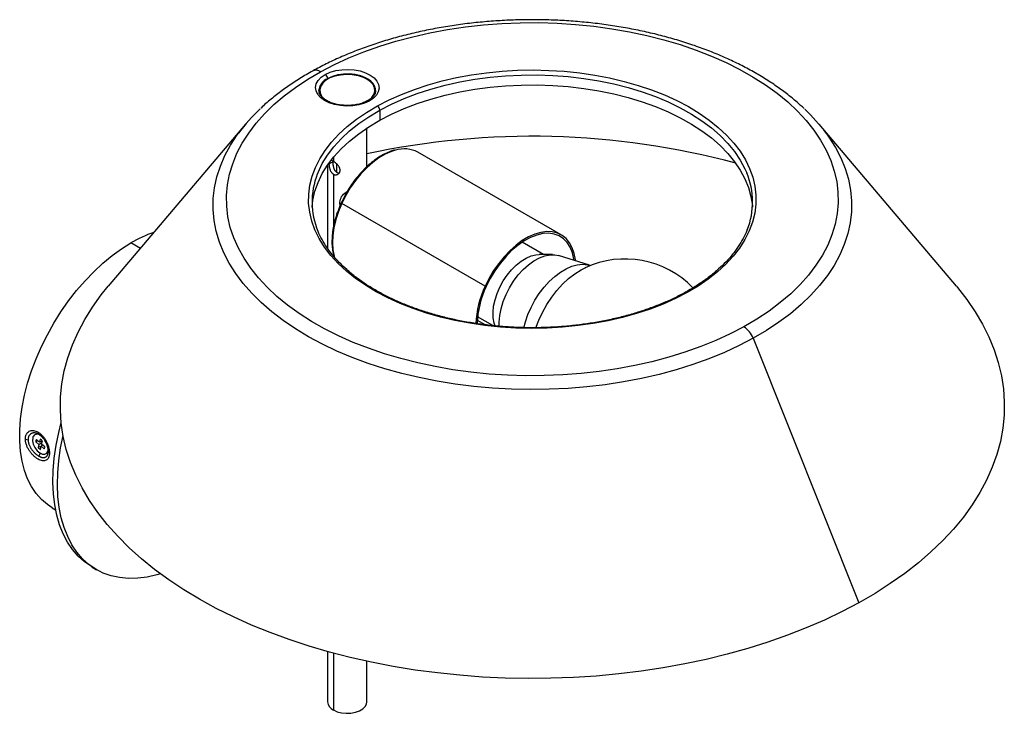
# Paper-space layout '_Isométrica' of a CAD drawing. Header units: millimetres. Extents: x -327 to -14, y -177 to 44.
import ezdxf

# ---------------------------------------------------------------- set-up
doc = ezdxf.new("R2010")
doc.units = ezdxf.units.MM

psp = doc.layouts.new('_Isométrica')

# ---------------------------------------------------------------- linework, layer by layer
at = {"color": 8, "linetype": 'Continuous', "lineweight": 25}
for p, q in [((-216.2, 24.58), (-216.2, 24.45)), ((-227.11, -0.24), (-227.11, -1.49)), ((-225.98, -4.95), (-225.98, -2.41)), ((-227.11, -5.58), (-227.11, -22.48)), ((-288.44, -29.17), (-291.46, -27.42)), ((-227.11, -31), (-227.11, -31.52)), ((-176.5, -53.7), (-181.31, -50.92)), ((-320.41, -88.48), (-320.73, -88.23)), ((-320.24, -88.56), (-320.73, -88.23)), ((-317.72, -93.64), (-317.75, -93.24)), ((-320.24, -94.23), (-320.73, -95.13)), ((-227.11, -157.76), (-227.11, -175.82))]:
    psp.add_line(p, q, dxfattribs=at)
at = {"color": 7, "linetype": 'Continuous', "lineweight": 25}
for p, q in [((-231.66, 20.84), (-231.67, 20.99)), ((-231.63, 20.14), (-231.44, 20.73)), ((-231.55, 19.97), (-231.44, 20.37)), ((-231.44, 21.06), (-231.44, 19.97)), ((-213.94, 19.96), (-213.94, 21.06)), ((-213.94, 20.73), (-213.85, 20.48)), ((-213.72, 20.97), (-213.71, 20.81)), ((-212.34, 14.75), (-212.34, 11.57)), ((-255.03, 10.27), (-298.64, -41.21)), ((-29.18, -41.21), (-72.79, 10.27)), ((-216.44, -3.19), (-216.44, 9.1)), ((-154.7, -24.87), (-200.24, 1.42)), ((-228.94, -2.66), (-228.94, -29.13)), ((-228.51, -2.3), (-227.32, -1.61)), ((-224.98, -15.51), (-225.1, -14.93)), ((-178.9, -41.17), (-224.44, -14.88)), ((-160.33, -31.12), (-167.12, -27.2)), ((-157.54, -31.13), (-161.78, -31.12)), ((-145.74, -34.54), (-155.63, -31.41)), ((-147.08, -35.29), (-146.93, -35.22)), ((-181.39, -51.93), (-178.76, -53.44)), ((-93.72, -57.73), (-60.13, -141.76)), ((-321.05, -90.28), (-321.65, -90.6)), ((-321.65, -90.6), (-320.66, -91.45)), ((-320.5, -90.75), (-321.48, -89.9)), ((-320.25, -89.75), (-320.5, -90.75)), ((-319.62, -90.55), (-320.5, -90.75)), ((-319.81, -91.34), (-319.57, -90.34)), ((-320.66, -91.45), (-320.91, -92.45)), ((-319.9, -91.97), (-320.91, -92.45)), ((-319.72, -90.98), (-320.66, -91.45)), ((-320.22, -93.04), (-319.98, -92.04)), ((-319.53, -91.58), (-319.98, -92.04)), ((-319.98, -92.04), (-318.99, -92.89)), ((-318.82, -92.19), (-319.81, -91.34)), ((-316.46, -111.55), (-315.36, -112.19)), ((-303.78, -130.42), (-302.37, -131.24)), ((-228.94, -157.26), (-228.94, -173.27)), ((-216.44, -173.27), (-216.44, -160.34))]:
    psp.add_line(p, q, dxfattribs=at)
at = {"color": 7, "linetype": 'Continuous', "lineweight": 25, "flags": 128}
for points in [[(-231.16, 26.98), (-226.8, 29.25), (-222.21, 31.36), (-217.41, 33.31), (-212.41, 35.09), (-207.24, 36.69), (-201.91, 38.11), (-196.43, 39.34), (-190.85, 40.38), (-185.16, 41.22), (-179.39, 41.86), (-173.57, 42.3), (-167.72, 42.53), (-161.85, 42.56), (-155.98, 42.39), (-150.15, 42.01), (-144.36, 41.43), (-138.65, 40.65), (-133.03, 39.67), (-127.52, 38.5), (-122.15, 37.13), (-116.93, 35.59), (-111.88, 33.86), (-107.01, 31.96), (-102.36, 29.89), (-97.93, 27.67), (-93.74, 25.29), (-89.81, 22.78), (-86.15, 20.13), (-82.77, 17.36), (-79.69, 14.47), (-76.91, 11.48), (-74.46, 8.41), (-72.33, 5.25), (-70.53, 2.02), (-69.07, -1.26), (-67.96, -4.59), (-67.2, -7.95), (-66.8, -11.33), (-66.74, -14.72), (-67.05, -18.1), (-67.7, -21.47), (-68.71, -24.81), (-70.06, -28.11), (-71.76, -31.35), (-73.79, -34.53), (-76.15, -37.64), (-78.83, -40.65), (-81.82, -43.57), (-85.12, -46.37), (-88.69, -49.06), (-92.55, -51.62), (-96.66, -54.03)], [(-96.66, -54.03), (-101.02, -56.3), (-105.61, -58.42), (-110.41, -60.37), (-115.41, -62.15), (-120.58, -63.75), (-125.91, -65.17), (-131.38, -66.4), (-136.97, -67.44), (-142.66, -68.28), (-148.42, -68.92), (-154.25, -69.36), (-160.1, -69.59), (-165.97, -69.62), (-171.84, -69.45), (-177.67, -69.07), (-183.45, -68.49), (-189.17, -67.71), (-194.79, -66.73), (-200.29, -65.55), (-205.67, -64.19), (-210.89, -62.64), (-215.94, -60.91), (-220.8, -59.01), (-225.46, -56.95), (-229.89, -54.72), (-234.08, -52.35), (-238.01, -49.83), (-241.67, -47.18), (-245.05, -44.41), (-248.13, -41.53), (-250.9, -38.54), (-253.36, -35.46), (-255.49, -32.3), (-257.29, -29.08), (-258.75, -25.8), (-259.86, -22.47), (-260.62, -19.11), (-261.02, -15.73), (-261.08, -12.34), (-260.77, -8.95), (-260.12, -5.58), (-259.11, -2.25), (-257.76, 1.05), (-256.06, 4.3), (-254.03, 7.48), (-251.67, 10.58), (-248.99, 13.59), (-245.99, 16.51), (-242.7, 19.32), (-239.12, 22), (-235.27, 24.56), (-231.16, 26.98)], [(-215.71, 17.67), (-217.26, 16.97), (-219.03, 16.45), (-220.93, 16.14), (-222.91, 16.05), (-224.87, 16.19), (-226.75, 16.54), (-228.48, 17.1), (-229.98, 17.85), (-231.2, 18.75), (-232.1, 19.76), (-232.63, 20.86), (-232.79, 22), (-232.55, 23.14), (-231.94, 24.22), (-230.97, 25.22), (-229.68, 26.09)], [(-216.51, 24.64), (-217.93, 25.3), (-219.56, 25.78), (-221.32, 26.05), (-223.15, 26.11), (-224.96, 25.94), (-226.67, 25.56), (-228.2, 24.99), (-229.49, 24.24), (-230.49, 23.36), (-231.15, 22.37), (-231.43, 21.33), (-231.34, 20.27), (-230.86, 19.25), (-230.03, 18.31), (-229.42, 17.83)], [(-229.68, 26.09), (-228.12, 26.79), (-226.36, 27.31), (-224.45, 27.62), (-222.48, 27.71), (-220.51, 27.57), (-218.63, 27.22), (-216.91, 26.66), (-215.4, 25.91), (-214.18, 25.01), (-213.29, 24), (-212.75, 22.9), (-212.6, 21.76), (-212.84, 20.62), (-213.45, 19.54), (-214.42, 18.54), (-215.71, 17.67)], [(-213.7, 20.81), (-213.7, 21.23), (-213.95, 22.3), (-214.59, 23.32), (-215.58, 24.25), (-216.88, 25.03), (-218.44, 25.64), (-220.18, 26.05), (-222.03, 26.25), (-223.91, 26.21), (-225.74, 25.95), (-227.43, 25.48), (-228.92, 24.81)], [(-213.11, 16.1), (-209.4, 18.01), (-205.48, 19.77), (-201.36, 21.36), (-197.05, 22.79), (-192.58, 24.03), (-187.97, 25.09), (-183.25, 25.97), (-178.43, 26.65), (-173.54, 27.14), (-168.6, 27.43), (-163.64, 27.52), (-158.68, 27.41), (-153.75, 27.1), (-148.86, 26.59), (-144.05, 25.88), (-139.34, 24.99), (-134.74, 23.9), (-130.29, 22.64), (-126, 21.2), (-121.9, 19.59), (-118, 17.81), (-114.33, 15.89), (-110.89, 13.82), (-107.72, 11.62), (-104.81, 9.29), (-102.2, 6.86), (-99.89, 4.32), (-97.89, 1.7), (-96.21, -0.99), (-94.86, -3.75), (-93.84, -6.55), (-93.17, -9.39), (-92.84, -12.25), (-92.86, -15.12), (-93.23, -17.97), (-93.94, -20.81), (-94.99, -23.61), (-96.37, -26.36), (-98.09, -29.05), (-100.12, -31.66), (-102.47, -34.19), (-105.12, -36.61), (-108.05, -38.92), (-111.25, -41.11), (-114.71, -43.16)], [(-215.98, 17.83), (-215.89, 17.88), (-214.9, 18.77), (-214.24, 19.76), (-213.96, 20.8), (-214.05, 21.85), (-214.52, 22.87), (-215.36, 23.81), (-216.51, 24.64)], [(-212.34, 11.57), (-208.62, 13.49), (-204.66, 15.25), (-200.49, 16.84), (-196.14, 18.26), (-191.63, 19.5), (-186.97, 20.54), (-182.2, 21.4), (-177.33, 22.05), (-172.4, 22.5), (-167.42, 22.75), (-162.42, 22.79), (-157.43, 22.63), (-152.48, 22.26), (-147.58, 21.69), (-142.77, 20.91), (-138.06, 19.94), (-133.48, 18.78), (-129.06, 17.44), (-124.82, 15.91), (-120.78, 14.22), (-116.96, 12.36), (-113.37, 10.35), (-110.05, 8.2), (-106.99, 5.92), (-104.23, 3.51), (-101.77, 1), (-99.63, -1.61), (-97.82, -4.29), (-96.34, -7.05), (-95.21, -9.86), (-94.43, -12.71), (-94, -15.58), (-93.96, -16.02)], [(-213.94, 20.37), (-213.88, 20.13), (-213.83, 19.89)], [(-114.71, -43.16), (-118.41, -45.07), (-122.34, -46.83), (-126.46, -48.42), (-130.77, -49.84), (-135.24, -51.09), (-139.84, -52.15), (-144.57, -53.03), (-149.39, -53.71), (-154.28, -54.2), (-159.22, -54.48), (-164.18, -54.57), (-169.14, -54.46), (-174.07, -54.15), (-178.95, -53.64), (-183.77, -52.94), (-188.48, -52.04), (-193.07, -50.96), (-197.53, -49.7), (-201.81, -48.25), (-205.92, -46.64), (-209.82, -44.87), (-213.49, -42.95), (-216.93, -40.88), (-220.1, -38.68), (-223, -36.35), (-225.62, -33.92), (-227.93, -31.38), (-229.93, -28.76), (-231.61, -26.06), (-232.96, -23.31), (-233.98, -20.5), (-234.65, -17.66), (-234.97, -14.81), (-234.96, -11.94), (-234.59, -9.08), (-233.88, -6.25), (-232.83, -3.45), (-231.45, -0.7), (-229.73, 1.99), (-227.69, 4.6), (-225.35, 7.13), (-222.7, 9.55), (-219.77, 11.86), (-216.57, 14.05), (-213.11, 16.1)], [(-233.85, -16.02), (-233.61, -13.87), (-232.97, -11.01), (-231.98, -8.18), (-230.64, -5.4), (-228.96, -2.69), (-226.95, -0.05), (-224.62, 2.51), (-221.98, 4.96), (-219.04, 7.29), (-215.83, 9.5), (-212.34, 11.57)], [(-150.14, -33.15), (-150.18, -32.79), (-150.57, -30.75), (-151.21, -28.93), (-152.08, -27.35), (-153.16, -26.04), (-154.45, -25.02), (-155.92, -24.3), (-157.55, -23.9), (-159.3, -23.83), (-161.17, -24.07), (-163.11, -24.64), (-165.09, -25.52), (-167.09, -26.69), (-169.07, -28.14), (-171, -29.85), (-172.85, -31.79), (-174.59, -33.93), (-176.2, -36.23), (-177.64, -38.65), (-178.9, -41.17)], [(-150.62, -33), (-150.68, -32.58), (-151.14, -30.57), (-151.86, -28.8), (-152.82, -27.3), (-154, -26.08), (-155.39, -25.18), (-156.96, -24.61), (-158.68, -24.37), (-160.53, -24.48), (-162.47, -24.92), (-164.47, -25.7), (-166.49, -26.8), (-168.51, -28.2), (-170.48, -29.87), (-172.37, -31.8), (-174.16, -33.93), (-175.8, -36.25), (-177.28, -38.71), (-178.56, -41.26)], [(-316.46, -111.55), (-318, -110.55), (-319.89, -108.94), (-321.57, -107.04), (-323.03, -104.86), (-324.27, -102.41), (-325.27, -99.72), (-326.02, -96.81), (-326.53, -93.68), (-326.78, -90.38), (-326.78, -86.91), (-326.53, -83.31), (-326.02, -79.6), (-325.27, -75.81), (-324.27, -71.97), (-323.03, -68.1), (-321.57, -64.23), (-319.89, -60.38), (-318, -56.6), (-315.92, -52.9), (-313.67, -49.31), (-311.26, -45.86), (-308.7, -42.56), (-306.02, -39.46), (-303.24, -36.56), (-300.37, -33.89), (-297.43, -31.46), (-294.46, -29.3), (-291.46, -27.42)], [(-175.7, -53.84), (-176.04, -52.87), (-176.34, -51.24), (-176.39, -49.45), (-176.2, -47.52), (-175.76, -45.51), (-175.09, -43.46), (-174.2, -41.44), (-173.12, -39.48), (-171.87, -37.63), (-170.49, -35.95), (-169, -34.46), (-167.44, -33.22), (-165.86, -32.24), (-164.29, -31.56), (-162.77, -31.19), (-161.78, -31.12)], [(-174.41, -53.96), (-174.44, -52.62), (-174.27, -50.52), (-173.84, -48.32), (-173.17, -46.07), (-172.27, -43.83), (-171.15, -41.64), (-169.84, -39.55), (-168.38, -37.61), (-166.79, -35.86), (-165.12, -34.34), (-163.39, -33.09), (-161.64, -32.13), (-159.93, -31.48), (-158.27, -31.16), (-156.72, -31.18), (-155.63, -31.41)], [(-60.13, -141.76), (-65.49, -144.58), (-71.07, -147.25), (-76.87, -149.76), (-82.87, -152.1), (-89.06, -154.28), (-95.43, -156.28), (-101.96, -158.1), (-108.63, -159.73), (-115.43, -161.18), (-122.34, -162.44), (-129.35, -163.5), (-136.44, -164.36), (-143.6, -165.03), (-150.8, -165.5), (-158.04, -165.76), (-165.28, -165.82), (-172.53, -165.68), (-179.75, -165.34), (-186.94, -164.8), (-194.07, -164.06), (-201.13, -163.12), (-208.11, -161.98), (-214.98, -160.65), (-221.74, -159.13), (-228.35, -157.43), (-234.82, -155.54), (-241.12, -153.47), (-247.25, -151.23), (-253.17, -148.82), (-258.89, -146.25), (-264.39, -143.53), (-269.65, -140.65), (-274.67, -137.63), (-279.42, -134.47), (-283.91, -131.18), (-288.12, -127.78), (-292.03, -124.25), (-295.65, -120.63), (-298.96, -116.91), (-301.95, -113.1), (-304.62, -109.21), (-306.97, -105.25), (-308.98, -101.23), (-310.65, -97.15), (-311.97, -93.04), (-312.95, -88.9), (-313.59, -84.73), (-313.87, -80.55), (-313.81, -76.36), (-313.39, -72.18), (-312.62, -68.02), (-311.51, -63.89), (-310.05, -59.79), (-308.25, -55.74), (-306.12, -51.74), (-303.65, -47.8), (-300.86, -43.94), (-298.64, -41.21)], [(-29.18, -41.21), (-28.86, -41.59), (-25.87, -45.4), (-23.19, -49.29), (-20.85, -53.25), (-18.84, -57.27), (-17.17, -61.34), (-15.85, -65.45), (-14.86, -69.6), (-14.23, -73.77), (-13.95, -77.95), (-14.01, -82.13), (-14.43, -86.31), (-15.19, -90.47), (-16.31, -94.6), (-17.77, -98.7), (-19.56, -102.76), (-21.7, -106.75), (-24.17, -110.69), (-26.96, -114.55), (-30.08, -118.33), (-33.5, -122.01), (-37.24, -125.6), (-41.26, -129.08), (-45.58, -132.44), (-50.17, -135.68), (-55.02, -138.79), (-60.13, -141.76)], [(-303.78, -130.42), (-304.02, -130.28), (-306.21, -128.77), (-308.21, -126.96), (-310.01, -124.87), (-311.59, -122.51), (-312.95, -119.89), (-314.09, -117.02), (-314.98, -113.93), (-315.64, -110.63), (-316.05, -107.15), (-316.21, -103.49), (-316.12, -99.69), (-315.78, -95.76), (-315.2, -91.73), (-314.37, -87.63), (-313.58, -84.47)], [(-322.64, -89.33), (-322.7, -90.28), (-322.46, -91.38), (-321.95, -92.47), (-321.24, -93.44), (-320.4, -94.16), (-319.54, -94.54), (-318.77, -94.55), (-318.18, -94.18), (-317.83, -93.47)], [(-282.07, -132.57), (-283.16, -132.88), (-286.26, -133.59), (-289.29, -133.97), (-292.22, -134.03), (-295.03, -133.77), (-297.71, -133.19), (-300.24, -132.3), (-302.61, -131.09), (-304.8, -129.58), (-306.8, -127.78), (-308.59, -125.69), (-310.18, -123.33), (-311.54, -120.7), (-312.67, -117.84), (-313.57, -114.75), (-314.22, -111.45), (-314.63, -107.96), (-314.79, -104.31), (-314.7, -100.5), (-314.37, -96.58), (-313.78, -92.55), (-313, -88.65)], [(-227.11, -175.82), (-225.93, -176.36), (-224.55, -176.72), (-223.07, -176.87), (-221.57, -176.82), (-220.13, -176.56), (-218.84, -176.11), (-217.77, -175.5), (-216.99, -174.75), (-216.55, -173.92), (-216.44, -173.27)]]:
    psp.add_lwpolyline(points, dxfattribs=at)
at = {"color": 8, "linetype": 'Continuous', "lineweight": 25, "flags": 128}
for points in [[(-231.69, 20.99), (-231.67, 21.36), (-231.34, 22.43), (-230.62, 23.44), (-229.57, 24.34), (-228.21, 25.09), (-226.61, 25.66), (-224.84, 26.03), (-222.97, 26.18), (-221.1, 26.1), (-219.29, 25.79), (-217.63, 25.28), (-216.2, 24.58)], [(-212.34, 14.75), (-208.62, 16.67), (-204.66, 18.43), (-200.49, 20.03), (-196.14, 21.44), (-191.63, 22.68), (-186.97, 23.73), (-182.2, 24.58), (-177.33, 25.23), (-172.4, 25.69), (-167.42, 25.93), (-162.42, 25.97), (-157.43, 25.81), (-152.48, 25.44), (-147.58, 24.87), (-142.77, 24.1), (-138.06, 23.13), (-133.48, 21.97), (-129.06, 20.62), (-124.82, 19.1), (-120.78, 17.4), (-116.96, 15.54), (-113.37, 13.53), (-110.05, 11.38), (-106.99, 9.1), (-104.23, 6.69), (-101.77, 4.18), (-99.63, 1.58), (-97.82, -1.11), (-96.34, -3.87), (-95.78, -5.15)], [(-232.21, -5.58), (-231.98, -5), (-230.64, -2.22), (-228.96, 0.5), (-226.95, 3.14), (-224.62, 5.69), (-221.98, 8.14), (-219.04, 10.47), (-215.83, 12.68), (-212.34, 14.75)], [(-93.72, -57.73), (-98.19, -60.06), (-102.88, -62.23), (-107.78, -64.23), (-112.89, -66.07), (-118.17, -67.72), (-123.62, -69.19), (-129.2, -70.48), (-134.91, -71.57), (-140.72, -72.46), (-146.61, -73.16), (-152.56, -73.65), (-158.55, -73.93), (-164.56, -74.01), (-170.57, -73.89), (-176.55, -73.56), (-182.49, -73.02), (-188.37, -72.29), (-194.16, -71.35), (-199.84, -70.22), (-205.4, -68.89), (-210.81, -67.38), (-216.05, -65.68), (-221.11, -63.81), (-225.98, -61.77), (-230.62, -59.57), (-235.03, -57.21), (-239.19, -54.7), (-243.08, -52.06), (-246.7, -49.29), (-250.03, -46.4), (-253.05, -43.4), (-255.76, -40.3), (-258.15, -37.11), (-260.21, -33.85), (-261.93, -30.53), (-263.3, -27.15), (-264.33, -23.73), (-265, -20.28), (-265.32, -16.82), (-265.28, -13.35), (-264.88, -9.88), (-264.13, -6.44), (-263.03, -3.03), (-261.58, 0.34), (-259.79, 3.65), (-257.66, 6.9), (-257.29, 7.41)], [(-70.55, 7.43), (-69.67, 6.2), (-67.61, 2.94), (-65.89, -0.38), (-64.52, -3.76), (-63.49, -7.18), (-62.82, -10.63), (-62.5, -14.1), (-62.54, -17.57), (-62.94, -21.03), (-63.68, -24.47), (-64.79, -27.89), (-66.24, -31.25), (-68.03, -34.57), (-70.16, -37.81), (-72.62, -40.98), (-75.4, -44.06), (-78.49, -47.03), (-81.88, -49.9), (-85.55, -52.64), (-89.51, -55.26), (-93.72, -57.73)], [(-207.39, 2.05), (-208.65, 1.65), (-210.63, 0.77), (-212.63, -0.4), (-214.61, -1.86), (-216.54, -3.56), (-218.39, -5.5), (-220.13, -7.64), (-221.74, -9.94), (-223.18, -12.37), (-224.44, -14.88)], [(-224.44, -14.88), (-225.5, -17.45), (-226.33, -20.03), (-226.93, -22.58), (-227.29, -25.05), (-227.4, -27.42), (-227.25, -29.64), (-226.86, -31.67), (-226.82, -31.83)], [(-225.1, -14.93), (-225.02, -15.2), (-224.98, -15.3)], [(-166.58, -54.35), (-166.11, -52.54), (-165.3, -50.2), (-164.28, -47.89), (-163.07, -45.64), (-161.69, -43.49), (-160.15, -41.49), (-158.51, -39.68), (-156.77, -38.08), (-154.98, -36.73), (-153.18, -35.65), (-151.38, -34.86), (-149.63, -34.38), (-147.96, -34.22), (-146.4, -34.37), (-145.73, -34.55)], [(-162.78, -54.35), (-161.87, -52), (-160.68, -49.48), (-159.31, -47.03), (-157.76, -44.7), (-156.07, -42.53), (-154.27, -40.54), (-152.37, -38.76), (-150.42, -37.24), (-148.43, -35.98), (-147.08, -35.29)]]:
    psp.add_lwpolyline(points, dxfattribs=at)
at = {"color": 8, "linetype": 'Continuous', "lineweight": 25}
for centre, radius, start, end in [((-232.6, 25.16), 2.32, 51.4762, 114.7744), ((-218.06, 20.61), 4.38, 4.6851, 64.8312), ((-216.03, 17.25), 0.531, 52.7507, 113.2893), ((-224.3, -14.51), 0.404, 212.1008, 249.5088), ((-115.03, -43.59), 0.536, 53.0889, 113.153)]:
    psp.add_arc(centre, radius, start, end, dxfattribs=at)
at = {"color": 7, "linetype": 'Continuous', "lineweight": 25}
for centre, radius, start, end in [((-230.65, 24.65), 1.74, 5.5867, 55.9502), ((-227.39, 20.8), 4.29, 110.8135, 178.829), ((-215.11, 24.58), 1.08, 175.536, 179.952), ((-214.07, 14.67), 1.72, 2.452, 56.1354), ((-211.19, -26.76), 57.38, 133.0123, 143.4472), ((-116.26, -26.44), 56.9, 36.5406, 46.8653), ((-164.03, -242.72), 249.18, 74.9375, 102.1417), ((-204.59, -7.04), 9.51, 62.7849, 107.1233), ((-209.83, -14.43), 24.07, 158.4371, 202.6518), ((-117.99, -14.42), 24.07, 338.4371, 22.6518), ((-271.5, -61.47), 39.47, 108.6684, 120.3842), ((-134.49, -62.52), 30, 43.977, 114.8123), ((-151.33, -54.32), 30.54, 154.5063, 177.7187), ((-152.03, -53.96), 29.42, 154.4079, 178.4424), ((-100.96, -60.46), 7.73, 20.6851, 56.2598), ((-324.1, -88.09), 1.85, 241.8169, 269.5989), ((-321.29, -89.58), 1.38, 68.901, 169.5353), ((-320.38, -90.54), 1.27, 150.052, 182.7412), ((-321.55, -91.95), 2.55, 39.048, 59.5332), ((-318.93, -90.84), 2.55, 219.048, 239.5332), ((-319.86, -92.35), 1.03, 328.2007, 347.0393), ((-320.4, -92.22), 1.57, 346.9147, 1.0661), ((-317.05, -93.52), 0.675, 189.8125, 244.9772), ((-225.92, -173.04), 3.03, 184.4583, 246.8619)]:
    psp.add_arc(centre, radius, start, end, dxfattribs=at)
for points, knots in [([(-77.58, 15.27), (-78.29, 15.95), (-80.03, 17.58), (-83.09, 20.04), (-86.7, 22.67), (-90.56, 25.17), (-94.64, 27.53), (-98.93, 29.75), (-103.42, 31.82), (-108.09, 33.73), (-112.93, 35.49), (-117.92, 37.08), (-123.05, 38.5), (-128.3, 39.75), (-133.65, 40.82), (-139.1, 41.72), (-144.62, 42.44), (-150.2, 42.98), (-155.82, 43.34), (-161.46, 43.51), (-167.11, 43.5), (-172.75, 43.3), (-178.36, 42.92), (-183.93, 42.36), (-189.44, 41.61), (-194.88, 40.69), (-200.22, 39.59), (-205.46, 38.32), (-210.57, 36.88), (-215.54, 35.26), (-220.36, 33.49), (-225, 31.55), (-229.43, 29.49), (-232.21, 28), (-233.58, 27.27)], [0, 0, 0, 0, 0.0220865, 0.053639, 0.0852522, 0.1169016, 0.1485679, 0.180234, 0.21189, 0.2435303, 0.2751518, 0.3067533, 0.3383349, 0.3698978, 0.4014435, 0.4329743, 0.4644925, 0.4960008, 0.5275019, 0.5589985, 0.5904934, 0.6219896, 0.6534888, 0.6849941, 0.7165083, 0.7480343, 0.7795748, 0.8111326, 0.8427104, 0.8743102, 0.9059341, 0.9375832, 0.9692577, 1, 1, 1, 1]), ([(-233.58, 27.27), (-234.31, 26.86), (-236.41, 25.67), (-239.73, 23.6), (-243.46, 21.01), (-246.91, 18.28), (-249.13, 16.41), (-250.13, 15.41), (-250.14, 15.4)], [0, 0, 0, 0, 0.116408, 0.3367046, 0.5571258, 0.7775138, 0.9977409, 1, 1, 1, 1]), ([(-216.24, 17.74), (-216.45, 17.63), (-217.05, 17.32), (-218.2, 16.88), (-219.73, 16.5), (-221.37, 16.28), (-223.05, 16.23), (-224.73, 16.35), (-226.33, 16.64), (-227.8, 17.09), (-229.08, 17.66), (-230.13, 18.34), (-230.93, 19.08), (-231.43, 19.84), (-231.67, 20.42), (-231.66, 20.76), (-231.65, 20.85)], [0, 0, 0, 0, 0.0401155, 0.1173182, 0.1949198, 0.2728554, 0.3510059, 0.4292127, 0.5072667, 0.5849808, 0.662201, 0.7388529, 0.8151178, 0.8915522, 0.9697963, 1, 1, 1, 1]), ([(-213.73, 20.79), (-213.73, 20.74), (-213.71, 20.43), (-213.93, 19.89), (-214.42, 19.13), (-215.18, 18.39), (-215.9, 17.95), (-216.24, 17.74)], [0, 0, 0, 0, 0.057573, 0.30086, 0.530025, 0.774241, 1, 1, 1, 1]), ([(-207.66, 2.07), (-207.74, 2.06), (-208.44, 1.91), (-209.78, 1.37), (-211.68, 0.44), (-213.57, -0.77), (-215.44, -2.22), (-217.24, -3.89), (-218.97, -5.75), (-220.59, -7.79), (-222.09, -9.96), (-223.47, -12.28), (-224.25, -13.9), (-224.64, -14.72)], [0, 0, 0, 0, 0.013396, 0.111381, 0.209694, 0.308134, 0.406562, 0.504934, 0.603245, 0.701502, 0.799722, 0.897926, 1, 1, 1, 1]), ([(-228.51, -2.3), (-228.51, -2.34), (-228.51, -2.43), (-228.5, -2.57), (-228.49, -2.72), (-228.48, -2.87), (-228.46, -3.03), (-228.43, -3.22), (-228.39, -3.43), (-228.31, -3.76), (-228.19, -4.16), (-228.03, -4.53), (-227.87, -4.81), (-227.74, -5), (-227.6, -5.18), (-227.44, -5.34), (-227.28, -5.47), (-227.17, -5.54), (-227.11, -5.58)], [0, 0, 0, 0, 0.039376, 0.079658, 0.120874, 0.163052, 0.206218, 0.250395, 0.309212, 0.375249, 0.500427, 0.625296, 0.690955, 0.750161, 0.815207, 0.878477, 0.940047, 1, 1, 1, 1]), ([(-227.11, -1.49), (-227.22, -1.43), (-227.45, -1.31), (-227.63, -1.26), (-227.72, -1.23)], [0, 0, 0, 0, 0.505212, 1, 1, 1, 1]), ([(-227.32, -1.61), (-227.32, -1.65), (-227.32, -1.72), (-227.31, -1.84), (-227.31, -1.95), (-227.3, -2.08), (-227.29, -2.21), (-227.28, -2.36), (-227.25, -2.64), (-227.19, -3.02), (-227.07, -3.51), (-226.93, -3.89), (-226.79, -4.17), (-226.67, -4.37), (-226.53, -4.55), (-226.39, -4.71), (-226.23, -4.85), (-226.11, -4.93), (-226.05, -4.96)], [0, 0, 0, 0, 0.033177, 0.06631, 0.099529, 0.132958, 0.166723, 0.20846, 0.250459, 0.375503, 0.500452, 0.625657, 0.688133, 0.750134, 0.813482, 0.875843, 0.937813, 1, 1, 1, 1]), ([(-224.98, -4.34), (-224.98, -4.3), (-224.98, -4.21), (-225, -4.08), (-225.02, -3.94), (-225.06, -3.8), (-225.11, -3.66), (-225.17, -3.49), (-225.27, -3.31), (-225.43, -3.03), (-225.67, -2.7), (-225.96, -2.4), (-226.2, -2.17), (-226.38, -2.01), (-226.57, -1.86), (-226.76, -1.72), (-226.94, -1.6), (-227.06, -1.53), (-227.11, -1.49)], [0, 0, 0, 0, 0.039328, 0.079557, 0.120717, 0.162834, 0.205936, 0.250044, 0.309082, 0.37539, 0.500369, 0.625012, 0.690489, 0.750275, 0.815289, 0.87853, 0.940072, 1, 1, 1, 1]), ([(-227.11, -5.58), (-227.08, -5.59), (-227.02, -5.63), (-226.92, -5.67), (-226.81, -5.71), (-226.71, -5.74), (-226.6, -5.76), (-226.49, -5.78), (-226.36, -5.78), (-226.2, -5.77), (-225.96, -5.73), (-225.67, -5.61), (-225.43, -5.42), (-225.27, -5.24), (-225.16, -5.08), (-225.08, -4.91), (-225.02, -4.72), (-224.98, -4.53), (-224.98, -4.41), (-224.98, -4.34)], [0, 0, 0, 0, 0.034132, 0.068785, 0.103975, 0.139716, 0.176025, 0.212916, 0.250401, 0.310053, 0.375414, 0.50064, 0.625158, 0.691375, 0.75038, 0.816038, 0.879469, 0.940759, 1, 1, 1, 1]), ([(-226.05, -4.96), (-225.93, -5.02), (-225.69, -5.13), (-225.4, -5.19), (-225.25, -5.15), (-225.23, -5.14)], [0, 0, 0, 0, 0.454755, 0.91531, 1, 1, 1, 1]), ([(-225.1, -14.93), (-225.02, -14.31), (-224.85, -13.06), (-223.88, -11.86), (-222.99, -11.26), (-222.71, -11.07)], [0, 0, 0, 0, 0.408774, 0.816743, 1, 1, 1, 1]), ([(-224.64, -14.72), (-224.83, -15.14), (-225.2, -15.96), (-225.49, -16.79), (-225.64, -17.19)], [0, 0, 0, 0, 0.513967, 1, 1, 1, 1]), ([(-225.64, -17.19), (-225.79, -17.6), (-226.25, -18.81), (-226.81, -20.83), (-227.3, -23.22), (-227.56, -25.54), (-227.59, -27.75), (-227.42, -29.81), (-227.12, -31.03), (-226.98, -31.62)], [0, 0, 0, 0, 0.077692, 0.232604, 0.387634, 0.54281, 0.698148, 0.853628, 1, 1, 1, 1]), ([(-115.25, -43.1), (-115.84, -43.42), (-117.56, -44.35), (-120.58, -45.8), (-124.34, -47.38), (-128.28, -48.82), (-132.39, -50.11), (-136.63, -51.23), (-141, -52.19), (-145.47, -52.99), (-150.03, -53.6), (-154.64, -54.05), (-159.3, -54.31), (-163.98, -54.4), (-168.66, -54.31), (-173.32, -54.04), (-177.93, -53.59), (-182.49, -52.96), (-186.96, -52.17), (-191.32, -51.2), (-195.56, -50.07), (-199.66, -48.78), (-203.6, -47.34), (-207.36, -45.75), (-210.93, -44.02), (-214.28, -42.16), (-217.41, -40.18), (-220.3, -38.09), (-222.93, -35.9), (-225.31, -33.62), (-227.41, -31.25), (-229.24, -28.82), (-230.75, -26.32), (-231.69, -24.52), (-232.03, -23.54), (-232.08, -23.43)], [0, 0, 0, 0, 0.016576, 0.048133, 0.079701, 0.111276, 0.142858, 0.174449, 0.206047, 0.237651, 0.26926, 0.300874, 0.332491, 0.36411, 0.395729, 0.427348, 0.458964, 0.490576, 0.522184, 0.553786, 0.58538, 0.616966, 0.648543, 0.68011, 0.711667, 0.743214, 0.774754, 0.80629, 0.837825, 0.869367, 0.900926, 0.932516, 0.964156, 0.995866, 1, 1, 1, 1]), ([(-95.58, -23.01), (-95.64, -23.17), (-95.99, -24.2), (-96.93, -26.06), (-98.42, -28.58), (-100.23, -31.03), (-102.31, -33.41), (-104.67, -35.71), (-107.29, -37.92), (-110.17, -40.02), (-112.84, -41.74), (-114.6, -42.73), (-115.25, -43.1)], [0, 0, 0, 0, 0.021186, 0.136077, 0.25061, 0.364823, 0.478779, 0.592551, 0.706201, 0.819781, 0.933328, 1, 1, 1, 1]), ([(-324.98, -89.72), (-324.98, -89.67), (-324.97, -89.55), (-324.96, -89.39), (-324.95, -89.22), (-324.92, -89.07), (-324.88, -88.84), (-324.8, -88.54), (-324.65, -88.21), (-324.47, -87.92), (-324.19, -87.57), (-323.75, -87.24), (-323.13, -87.03), (-322.44, -87), (-321.7, -87.17), (-320.96, -87.51), (-320.23, -88.02), (-319.54, -88.68), (-318.91, -89.47), (-318.36, -90.36), (-317.99, -91.15), (-317.75, -91.79), (-317.6, -92.28), (-317.49, -92.76), (-317.41, -93.18), (-317.37, -93.54), (-317.34, -93.84), (-317.34, -94.04), (-317.34, -94.13)], [0, 0, 0, 0, 0.012562, 0.025096, 0.037625, 0.050169, 0.062749, 0.093996, 0.125319, 0.156489, 0.187757, 0.250369, 0.312713, 0.375193, 0.437694, 0.50042, 0.562753, 0.625229, 0.68742, 0.749959, 0.812089, 0.843458, 0.874735, 0.905915, 0.937026, 0.958046, 0.979004, 1, 1, 1, 1]), ([(-317.34, -94.13), (-317.34, -94.19), (-317.34, -94.3), (-317.35, -94.47), (-317.36, -94.63), (-317.38, -94.78), (-317.42, -95.01), (-317.49, -95.29), (-317.6, -95.61), (-317.75, -95.89), (-317.99, -96.21), (-318.36, -96.5), (-318.91, -96.67), (-319.54, -96.66), (-320.23, -96.47), (-320.96, -96.12), (-321.71, -95.62), (-322.44, -94.98), (-323.13, -94.23), (-323.75, -93.38), (-324.19, -92.63), (-324.47, -92.01), (-324.65, -91.54), (-324.8, -91.07), (-324.89, -90.66), (-324.94, -90.31), (-324.97, -90.01), (-324.98, -89.82), (-324.98, -89.72)], [0, 0, 0, 0, 0.012562, 0.025096, 0.037625, 0.050169, 0.062749, 0.093996, 0.125319, 0.156489, 0.187757, 0.250369, 0.312713, 0.375193, 0.437694, 0.50042, 0.562753, 0.625229, 0.68742, 0.749959, 0.812089, 0.843458, 0.874735, 0.905915, 0.937026, 0.958046, 0.979004, 1, 1, 1, 1]), ([(-320.73, -88.23), (-320.78, -88.2), (-320.87, -88.14), (-321.02, -88.07), (-321.17, -88), (-321.33, -87.95), (-321.48, -87.9), (-321.64, -87.85), (-321.79, -87.82), (-321.99, -87.79), (-322.24, -87.78), (-322.51, -87.8), (-322.78, -87.86), (-323.06, -87.96), (-323.3, -88.11), (-323.51, -88.29), (-323.68, -88.47), (-323.83, -88.7), (-323.94, -88.93), (-324.02, -89.17), (-324.08, -89.42), (-324.11, -89.68), (-324.11, -89.85), (-324.12, -89.94)], [0, 0, 0, 0, 0.030023, 0.060389, 0.091108, 0.122192, 0.153655, 0.185508, 0.217765, 0.250438, 0.310294, 0.375366, 0.430368, 0.500025, 0.579224, 0.625189, 0.691176, 0.749821, 0.802412, 0.853765, 0.903837, 0.952593, 1, 1, 1, 1]), ([(-324.12, -89.94), (-324.12, -90), (-324.11, -90.11), (-324.1, -90.28), (-324.08, -90.46), (-324.05, -90.65), (-324.01, -90.84), (-323.96, -91.04), (-323.9, -91.24), (-323.81, -91.49), (-323.68, -91.82), (-323.51, -92.16), (-323.3, -92.54), (-323.06, -92.92), (-322.78, -93.3), (-322.51, -93.63), (-322.24, -93.93), (-321.94, -94.22), (-321.64, -94.49), (-321.33, -94.74), (-321.02, -94.96), (-320.83, -95.07), (-320.73, -95.13)], [0, 0, 0, 0, 0.0295056, 0.0595452, 0.0901113, 0.1211959, 0.1527903, 0.1848854, 0.2174712, 0.2505373, 0.309443, 0.3758162, 0.4213572, 0.5002004, 0.5701603, 0.6254249, 0.6902956, 0.7500103, 0.8148119, 0.8780112, 0.9397084, 1, 1, 1, 1]), ([(-317.75, -93.24), (-317.75, -93.14), (-317.78, -92.78), (-317.93, -92.11), (-318.15, -91.47), (-318.38, -90.95), (-318.77, -90.18), (-319.43, -89.2), (-320.12, -88.69), (-320.41, -88.48)], [0, 0, 0, 0, 0.063127, 0.212758, 0.357774, 0.41056, 0.501946, 0.789906, 1, 1, 1, 1]), ([(-320.73, -95.13), (-320.68, -95.16), (-320.58, -95.22), (-320.44, -95.29), (-320.29, -95.36), (-320.14, -95.42), (-320, -95.48), (-319.85, -95.52), (-319.71, -95.56), (-319.52, -95.6), (-319.3, -95.63), (-319.06, -95.62), (-318.82, -95.58), (-318.58, -95.5), (-318.38, -95.38), (-318.21, -95.22), (-318.07, -95.05), (-317.95, -94.84), (-317.86, -94.63), (-317.8, -94.4), (-317.75, -94.15), (-317.72, -93.9), (-317.72, -93.72), (-317.72, -93.64)], [0, 0, 0, 0, 0.030023, 0.060389, 0.091108, 0.122192, 0.153655, 0.185508, 0.217765, 0.250438, 0.310294, 0.375366, 0.430368, 0.500025, 0.579224, 0.625189, 0.691176, 0.749821, 0.802412, 0.853765, 0.903837, 0.952593, 1, 1, 1, 1])]:
    psp.add_open_spline(points, degree=3, knots=knots, dxfattribs=at)

doc.saveas('drawing.dxf')
